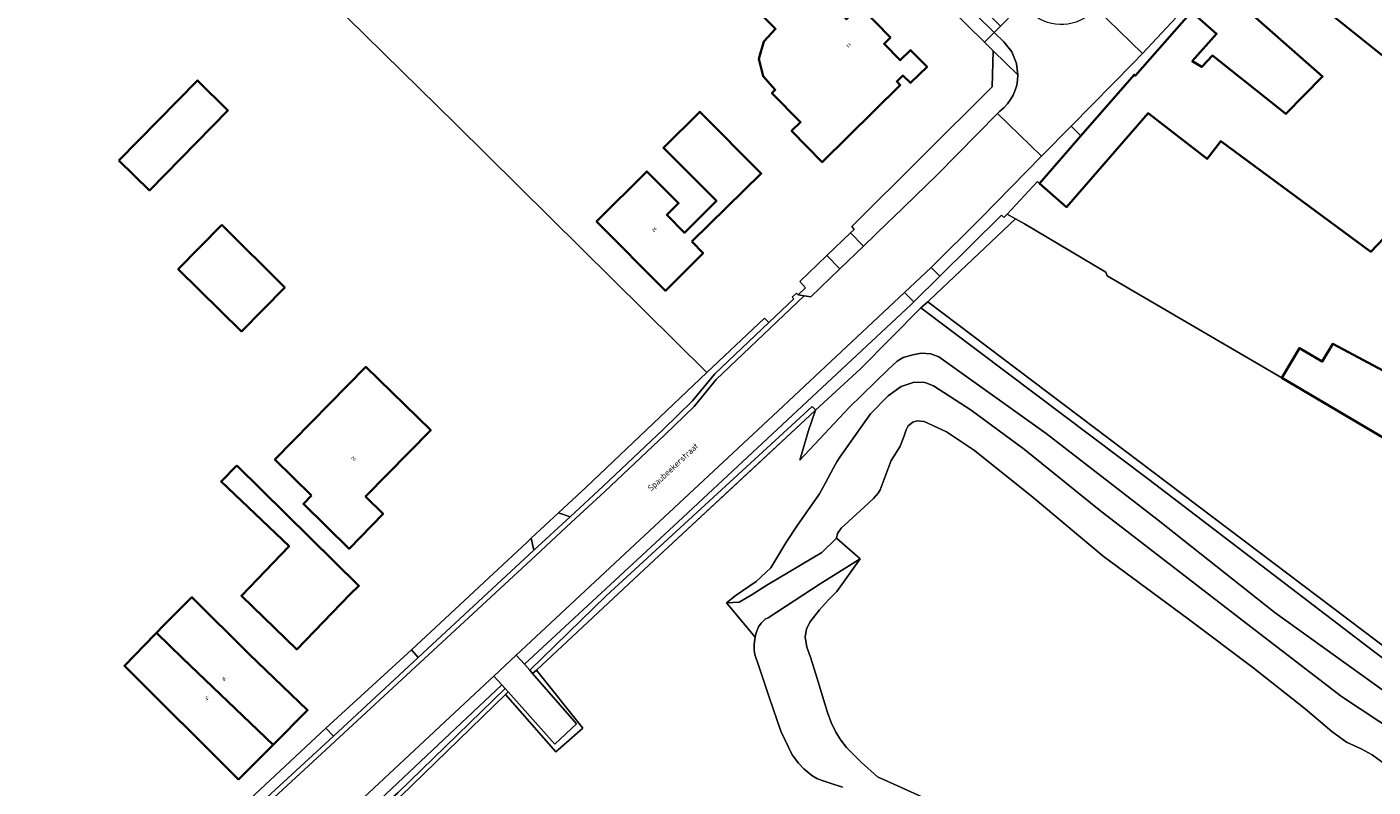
# Model space of a CAD drawing. Header units: metres. Extents: x 183400 to 185591, y 327112 to 329102.
# Tile 97 of 107: x 184802 to 184954, y 328513 to 328599. Entities that reach past the tile are written whole.
import ezdxf

# ---------------------------------------------------------------- set-up
doc = ezdxf.new("R2010")
doc.units = ezdxf.units.M
for name, color, linetype, lineweight in [('B-WE-GR-BOS-GV', 40, 'Continuous', 13), ('B-WE-GR-GRAS-GV', 60, 'Continuous', 13), ('B-WE-GR-GROENVOORZIENING-GV', 80, 'Continuous', 18), ('B-WE-GR-HAAG-GV', 90, 'GR-HAAG1', 13), ('B-WE-IE-TERREINAFSCHEIDING_KUNSTMATIG_HEKWERK-G', 20, 'IE-TERREINAFSCHEIDING-KUNSTMATIG', 18), ('B-WE-OG-BEBOUWING-GV', 7, 'Continuous', 35), ('B-WE-OG-BEBOUWING_HUISNUMMER-T18', 10, 'Continuous', 18), ('B-WE-OG-BEBOUWING_STRAATNAAM-T35', 50, 'Continuous', 35), ('B-WE-OG-TERREIN_ERF-GV', 7, 'Continuous', 18), ('B-WE-OG-WATER-GV', 130, 'Continuous', 18), ('B-WE-VH-VERHARDING_ASFALT-GV', 252, 'Continuous', 18), ('B-WE-VH-VERHARDING_BETONSTRAATSTEEN-GV', 252, 'Continuous', 18), ('B-WE-VH-VERHARDING_TEGEL-GV', 252, 'Continuous', 18)]:
    doc.layers.add(name, color=color, linetype=linetype, lineweight=lineweight)
doc.styles.add('NLCS-ISO-M200-T25', font='NLCS-ISO.ttf')
doc.linetypes.add('GR-HAAG1', pattern='A,6,[176,NLCS.SHX,S=0.125,R=0,X=0,Y=0],-2', length=8)
doc.linetypes.add('IE-TERREINAFSCHEIDING-KUNSTMATIG', pattern='A,4,[82,NLCS.SHX,S=0.75,R=90,X=0,Y=0],4,-2', length=10)

msp = doc.modelspace()

# ---------------------------------------------------------------- linework, layer by layer
at = {"layer": 'B-WE-GR-BOS-GV', "flags": 128}
msp.add_lwpolyline([(184962.15, 328548.13), (184943.38, 328559.21), (184923.627, 328570.757), (184923.476, 328571.18), (184914.277, 328576.621), (184913.288, 328577.193), (184903.602, 328568.027), (184903.35, 328567.811), (184988.143, 328503.764), (184988.421, 328504.927), (184989.131, 328507.893), (184996.156, 328527.999), (184981.499, 328537.977), (184965.292, 328546.479), (184962.15, 328548.13)], close=True, dxfattribs=at)
at = {"layer": 'B-WE-GR-GRAS-GV', "flags": 128}
for points in [[(184912.345, 328577.738), (184911.97, 328577.337), (184911.708, 328577.603), (184904.719, 328570.713), (184901.77, 328567.804), (184901.472, 328567.511), (184875.136, 328542.956), (184857.773, 328526.84), (184858.366, 328526.16), (184866.99, 328534.583), (184890.284, 328555.998), (184890.622, 328555.63), (184890.674, 328555.574), (184895.764, 328560.254), (184902.573, 328567.144), (184903.35, 328567.811), (184903.602, 328568.027), (184913.288, 328577.193), (184912.345, 328577.738)], [(184928.35, 328547.726), (184902.573, 328567.144), (184895.764, 328560.254), (184890.674, 328555.574), (184889.862, 328553.265), (184888.904, 328549.923), (184894.464, 328555.85), (184898.885, 328560.179), (184899.899, 328561.116), (184900.583, 328561.505), (184901.664, 328561.837), (184902.599, 328562.016), (184903.717, 328561.928), (184904.608, 328561.582), (184916.73, 328552.942), (184929.423, 328543.145), (184942.643, 328532.671), (184956.261, 328522.876), (184970.141, 328514.367), (184978.747, 328509.591), (184972.041, 328514.644), (184953.747, 328528.307), (184928.35, 328547.726)], [(184859.12, 328526.191), (184858.689, 328525.789), (184863.647, 328520.101), (184861.188, 328517.806), (184855.929, 328523.725), (184855.631, 328523.435), (184861.304, 328516.948), (184864.368, 328519.637), (184859.12, 328526.191)], [(184855.597, 328524.099), (184855.221, 328524.522), (184836.853, 328507.228), (184819.914, 328491.699), (184843.46, 328512.29), (184855.597, 328524.099)]]:
    msp.add_lwpolyline(points, close=True, dxfattribs=at)
for points in [[(184956.261, 328522.876), (184942.643, 328532.671), (184929.423, 328543.145), (184916.73, 328552.942), (184904.608, 328561.582), (184903.717, 328561.928), (184902.599, 328562.016), (184901.664, 328561.837), (184900.583, 328561.505), (184899.899, 328561.116), (184898.885, 328560.179), (184894.464, 328555.85), (184888.904, 328549.923), (184889.862, 328553.265), (184890.674, 328555.574), (184890.574, 328555.482), (184872.429, 328538.615), (184859.12, 328526.191), (184864.368, 328519.637), (184861.304, 328516.948), (184855.631, 328523.435), (184843.799, 328511.922)], [(184893.705, 328512.957), (184892.34, 328513.392), (184891.431, 328513.717), (184890.817, 328513.93), (184890.25, 328514.275), (184889.346, 328515.019), (184888.741, 328515.662), (184888.045, 328516.612), (184886.735, 328519.276), (184885.429, 328523.125), (184884.263, 328526.617), (184883.806, 328527.961), (184883.738, 328528.442), (184883.749, 328529.13), (184883.838, 328529.924), (184880.604, 328533.784), (184881.684, 328534.649), (184883.961, 328536.195), (184885.609, 328537.728), (184887.296, 328540.561), (184888.644, 328542.563), (184891.114, 328546.113), (184891.78, 328547.365), (184892.706, 328549.063), (184893.065, 328549.737), (184893.401, 328550.269), (184896.902, 328555.148), (184898.868, 328557.177), (184900.338, 328558.254), (184901.703, 328558.687), (184902.828, 328558.739), (184903.154, 328558.638), (184904.006, 328558.317), (184908.258, 328555.564), (184914.294, 328551.114), (184922.733, 328544.297), (184929.68, 328538.939), (184939.869, 328531.079), (184950.133, 328523.215), (184960.808, 328516.147)]]:
    msp.add_lwpolyline(points, dxfattribs=at)
at = {"layer": 'B-WE-GR-GROENVOORZIENING-GV', "flags": 128}
for points in [[(184903.35, 328567.811), (184902.573, 328567.144), (184928.35, 328547.726), (184953.747, 328528.307), (184972.041, 328514.644), (184978.747, 328509.591), (184987.889, 328502.703), (184988.143, 328503.764), (184903.35, 328567.811)], [(184858.366, 328526.16), (184858.689, 328525.789), (184859.12, 328526.191), (184872.429, 328538.615), (184890.574, 328555.482), (184890.674, 328555.574), (184890.622, 328555.63), (184890.284, 328555.998), (184866.99, 328534.583), (184858.366, 328526.16)], [(184895.7, 328538.776), (184893.04, 328541.102), (184891.377, 328539.463), (184885.176, 328535.796), (184883.398, 328534.648), (184882.046, 328533.844), (184880.604, 328533.784), (184883.838, 328529.924), (184883.958, 328530.41), (184884.219, 328531.075), (184884.521, 328531.483), (184884.986, 328531.936), (184885.298, 328532.095), (184891.208, 328535.942), (184895.7, 328538.776)]]:
    msp.add_lwpolyline(points, close=True, dxfattribs=at)
for points in [[(184960.808, 328516.147), (184950.133, 328523.215), (184939.869, 328531.079), (184929.68, 328538.939), (184922.733, 328544.297), (184914.294, 328551.114), (184908.258, 328555.564), (184904.006, 328558.317), (184903.154, 328558.638), (184902.828, 328558.739), (184901.703, 328558.687), (184900.338, 328558.254), (184898.868, 328557.177), (184896.902, 328555.148), (184893.401, 328550.269), (184893.065, 328549.737), (184892.706, 328549.063), (184891.78, 328547.365), (184891.114, 328546.113), (184888.644, 328542.563), (184887.296, 328540.561), (184885.609, 328537.728), (184883.961, 328536.195), (184881.684, 328534.649), (184880.604, 328533.784), (184882.046, 328533.844), (184883.398, 328534.648), (184885.176, 328535.796), (184891.377, 328539.463), (184893.04, 328541.102), (184893.151, 328541.609), (184893.566, 328542.239), (184896.164, 328544.613), (184897.214, 328545.588), (184897.738, 328546.166), (184897.959, 328546.578), (184899.211, 328549.871), (184899.825, 328550.8), (184900.254, 328551.491), (184900.684, 328552.65), (184900.904, 328553.348), (184901.13, 328553.804), (184901.663, 328554.207), (184902.143, 328554.356), (184902.942, 328554.266), (184903.928, 328553.835), (184905.471, 328553.111), (184908.652, 328551.017), (184915.271, 328545.71), (184923.181, 328539.052), (184932.853, 328531.945), (184940.121, 328526.47), (184946.018, 328521.789), (184949.024, 328519.242), (184950.709, 328518.051), (184952.368, 328517.281), (184953.617, 328516.601), (184954.978, 328515.589)], [(184903.028, 328511.72), (184900.213, 328512.989), (184897.695, 328514.114), (184895.84, 328515.791), (184894.183, 328517.448), (184893.519, 328518.252), (184892.948, 328519.159), (184892.442, 328520.276), (184892.025, 328521.374), (184891.603, 328522.764), (184890.686, 328525.735), (184890.091, 328527.646), (184889.676, 328528.776), (184889.504, 328529.94), (184889.66, 328530.809), (184890.032, 328531.585), (184891.118, 328532.989), (184892.15, 328534.12), (184893.087, 328535.082), (184895.7, 328538.776), (184895.7, 328538.776), (184891.208, 328535.942), (184885.298, 328532.095), (184884.986, 328531.936), (184884.521, 328531.483), (184884.219, 328531.075), (184883.958, 328530.41), (184883.838, 328529.924), (184883.749, 328529.13), (184883.738, 328528.442), (184883.806, 328527.961), (184884.263, 328526.617), (184885.429, 328523.125), (184886.735, 328519.276), (184888.045, 328516.612), (184888.741, 328515.662), (184889.346, 328515.019), (184890.25, 328514.275), (184890.817, 328513.93), (184891.431, 328513.717), (184892.34, 328513.392), (184893.705, 328512.957)], [(184794.248, 328469.142), (184803.581, 328475.748), (184807.887, 328479.791), (184808.062, 328479.956), (184808.062, 328479.956), (184819.131, 328490.346), (184843.799, 328511.922), (184855.631, 328523.435), (184855.929, 328523.725), (184855.597, 328524.099), (184843.46, 328512.29), (184819.914, 328491.699), (184818.135, 328490.068), (184817.686, 328489.677), (184807.545, 328480.156), (184803.264, 328476.136), (184794.595, 328470)]]:
    msp.add_lwpolyline(points, dxfattribs=at)
at = {"layer": 'B-WE-GR-HAAG-GV', "flags": 128}
for points in [[(184858.366, 328526.16), (184858.689, 328525.789), (184859.12, 328526.191), (184872.429, 328538.615), (184890.574, 328555.482), (184890.674, 328555.574), (184890.622, 328555.63), (184890.284, 328555.998), (184866.99, 328534.583), (184858.366, 328526.16)], [(184817.686, 328489.677), (184807.545, 328480.156), (184803.264, 328476.136), (184794.595, 328470), (184792.385, 328468.148), (184777.676, 328455.94), (184777.101, 328455.463), (184760.977, 328441.526), (184760.026, 328440.744), (184743.465, 328427.135), (184741.52, 328425.581), (184741.991, 328425.317), (184743.778, 328426.745), (184761.298, 328441.142), (184794.248, 328469.142), (184803.581, 328475.748), (184807.887, 328479.791), (184808.062, 328479.956), (184819.131, 328490.346), (184843.799, 328511.922), (184855.631, 328523.435), (184855.929, 328523.725), (184855.597, 328524.099), (184843.46, 328512.29), (184819.914, 328491.699), (184818.135, 328490.068), (184817.686, 328489.677)]]:
    msp.add_lwpolyline(points, close=True, dxfattribs=at)
at = {"layer": 'B-WE-IE-TERREINAFSCHEIDING_KUNSTMATIG_HEKWERK-G', "flags": 128}
for points in [[(184902.573, 328567.144), (184895.764, 328560.254), (184890.674, 328555.574)], [(184987.889, 328502.703), (184972.041, 328514.644), (184953.747, 328528.307), (184928.35, 328547.726), (184902.573, 328567.144)], [(184890.674, 328555.574), (184890.574, 328555.482), (184883.991, 328549.363), (184872.429, 328538.615), (184859.12, 328526.191)], [(184855.631, 328523.435), (184843.799, 328511.922), (184819.131, 328490.346), (184808.062, 328479.956)], [(184864.368, 328519.637), (184861.304, 328516.948)]]:
    msp.add_lwpolyline(points, dxfattribs=at)
at = {"layer": 'B-WE-OG-BEBOUWING-GV', "flags": 128}
for points in [[(184895.677, 328601.217), (184894.172, 328599.759), (184887.073, 328606.95), (184882.462, 328602.398), (184886.157, 328598.654), (184884.818, 328597.249), (184884.268, 328595.286), (184884.751, 328593.318), (184886.124, 328591.779), (184885.747, 328591.407), (184888.974, 328588.129), (184887.955, 328587.126), (184891.414, 328583.613), (184900.257, 328592.32), (184899.857, 328592.732), (184900.543, 328593.392), (184901.413, 328592.549), (184903.283, 328594.372), (184901.422, 328596.271), (184900.256, 328595.125), (184898.429, 328596.983), (184899.143, 328597.685), (184895.677, 328601.217)], [(184811.91, 328583.79), (184815.36, 328580.4), (184824.24, 328589.45), (184820.79, 328592.84), (184811.91, 328583.79)], [(184876.685, 328574.622), (184884.539, 328582.324), (184877.571, 328589.301), (184873.48, 328585.21), (184879.47, 328579.21), (184875.87, 328575.62), (184873.86, 328577.63), (184875.19, 328578.95), (184871.6, 328582.55), (184865.909, 328576.878), (184873.705, 328569.063), (184877.966, 328573.316), (184876.685, 328574.622)], [(184823.548, 328576.497), (184818.622, 328571.493), (184825.768, 328564.466), (184830.656, 328569.432), (184823.548, 328576.497)], [(184965.45, 328554.32), (184964.49, 328554.89), (184949.16, 328563.07), (184947.96, 328561.05), (184945.37, 328562.58), (184943.38, 328559.21), (184962.15, 328548.13), (184962.586, 328548.947), (184963.994, 328551.59), (184965.45, 328554.32)], [(184833.697, 328545.914), (184832.777, 328544.97), (184837.934, 328539.905), (184841.785, 328543.832), (184839.801, 328545.794), (184847.163, 328553.294), (184839.829, 328560.449), (184829.541, 328549.976), (184833.697, 328545.914)], [(184825.257, 328549.297), (184823.468, 328547.509), (184831.147, 328540.188), (184825.756, 328534.588), (184832.014, 328528.528), (184838.069, 328534.764), (184839.043, 328535.695), (184825.257, 328549.297)], [(184816.147, 328530.395), (184819.117, 328527.544), (184829.337, 328517.733), (184833.238, 328521.646), (184826.643, 328527.982), (184820.159, 328534.417), (184816.92, 328531.2), (184816.147, 328530.395)], [(184829.337, 328517.733), (184819.117, 328527.544), (184816.147, 328530.395), (184815.96, 328530.2), (184812.539, 328526.677), (184825.435, 328513.819), (184829.337, 328517.733)]]:
    msp.add_lwpolyline(points, close=True, dxfattribs=at)
for points in [[(184957.998, 328593.038), (184939.938, 328607.554)], [(184936.048, 328603.85), (184948.004, 328593.292), (184943.852, 328589.044), (184935.538, 328595.667), (184934.34, 328594.364), (184933.255, 328595.003), (184936.017, 328598.088), (184933.176, 328600.596), (184926.8, 328593.376), (184926.686, 328593.476), (184920.681, 328586.59), (184915.986, 328581.206), (184915.986, 328581.206), (184919.061, 328578.524), (184928.27, 328589.12), (184934.93, 328583.97), (184936.49, 328585.98), (184953.47, 328573.47), (184959.92, 328580.28)]]:
    msp.add_lwpolyline(points, dxfattribs=at)
at = {"layer": 'B-WE-OG-TERREIN_ERF-GV', "flags": 128}
for points in [[(184793.223, 328481.318), (184811.564, 328497.084), (184811.429, 328497.234), (184814.57, 328500), (184825.02, 328510.001), (184835.304, 328519.615), (184845.002, 328528.475), (184858.055, 328540.655), (184858.519, 328541.086), (184861.61, 328543.958), (184864.751, 328546.876), (184878.391, 328559.811), (184850.019, 328587.88), (184827.453, 328610.067), (184816.031, 328621.296), (184804.566, 328632.568), (184804.308, 328632.827), (184804.128, 328632.648), (184789.434, 328646.447)], [(184827.453, 328610.067), (184850.019, 328587.88), (184878.391, 328559.811), (184884.889, 328565.974), (184885.389, 328565.462), (184888.203, 328568.137), (184888.039, 328568.346), (184888.523, 328568.799), (184888.695, 328568.617), (184889.55, 328569.41), (184888.884, 328570.109), (184891.955, 328573.057), (184894.623, 328575.617), (184895.026, 328576.004), (184894.771, 328576.317), (184910.628, 328592.101), (184910.761, 328596.172), (184909.769, 328597.149), (184898.178, 328608.57)], [(184939.938, 328607.554), (184957.998, 328593.038)], [(184959.92, 328580.28), (184953.47, 328573.47), (184936.49, 328585.98), (184934.93, 328583.97), (184928.27, 328589.12), (184919.061, 328578.524), (184915.986, 328581.206), (184915.777, 328581.402), (184912.345, 328577.738), (184913.288, 328577.193), (184914.277, 328576.621), (184923.476, 328571.18), (184923.627, 328570.757), (184943.38, 328559.21), (184945.37, 328562.58), (184947.96, 328561.05), (184949.16, 328563.07), (184964.49, 328554.89)]]:
    msp.add_lwpolyline(points, dxfattribs=at)
for points in [[(184895.677, 328601.217), (184899.143, 328597.685), (184898.429, 328596.983), (184900.256, 328595.125), (184901.422, 328596.271), (184903.283, 328594.372), (184901.413, 328592.549), (184900.543, 328593.392), (184899.857, 328592.732), (184900.257, 328592.32), (184891.414, 328583.613), (184887.955, 328587.126), (184888.974, 328588.129), (184885.747, 328591.407), (184886.124, 328591.779), (184884.751, 328593.318), (184884.268, 328595.286), (184884.818, 328597.249), (184886.157, 328598.654), (184882.462, 328602.398), (184887.073, 328606.95), (184894.172, 328599.759), (184895.677, 328601.217)], [(184936.048, 328603.85), (184933.176, 328600.596), (184936.017, 328598.088), (184933.255, 328595.003), (184934.34, 328594.364), (184935.538, 328595.667), (184943.852, 328589.044), (184948.004, 328593.292), (184936.048, 328603.85)], [(184811.91, 328583.79), (184820.79, 328592.84), (184824.24, 328589.45), (184815.36, 328580.4), (184811.91, 328583.79)], [(184876.685, 328574.622), (184877.966, 328573.316), (184873.705, 328569.063), (184865.909, 328576.878), (184871.6, 328582.55), (184875.19, 328578.95), (184873.86, 328577.63), (184875.87, 328575.62), (184879.47, 328579.21), (184873.48, 328585.21), (184877.571, 328589.301), (184884.539, 328582.324), (184876.685, 328574.622)], [(184823.548, 328576.497), (184830.656, 328569.432), (184825.768, 328564.466), (184818.622, 328571.493), (184823.548, 328576.497)], [(184833.697, 328545.914), (184829.541, 328549.976), (184839.829, 328560.449), (184847.163, 328553.294), (184839.801, 328545.794), (184841.785, 328543.832), (184837.934, 328539.905), (184832.777, 328544.97), (184833.697, 328545.914)], [(184825.257, 328549.297), (184839.043, 328535.695), (184838.069, 328534.764), (184832.014, 328528.528), (184825.756, 328534.588), (184831.147, 328540.188), (184823.468, 328547.509), (184825.257, 328549.297)], [(184829.337, 328517.733), (184825.435, 328513.819), (184812.539, 328526.677), (184815.96, 328530.2), (184816.147, 328530.395), (184816.92, 328531.2), (184820.159, 328534.417), (184826.643, 328527.982), (184833.238, 328521.646), (184829.337, 328517.733)]]:
    msp.add_lwpolyline(points, close=True, dxfattribs=at)
at = {"layer": 'B-WE-OG-WATER-GV', "flags": 128}
msp.add_lwpolyline([(184954.978, 328515.589), (184953.617, 328516.601), (184952.368, 328517.281), (184950.709, 328518.051), (184949.024, 328519.242), (184946.018, 328521.789), (184940.121, 328526.47), (184932.853, 328531.945), (184923.181, 328539.052), (184915.271, 328545.71), (184908.652, 328551.017), (184905.471, 328553.111), (184903.928, 328553.835), (184902.942, 328554.266), (184902.143, 328554.356), (184901.663, 328554.207), (184901.13, 328553.804), (184900.904, 328553.348), (184900.684, 328552.65), (184900.254, 328551.491), (184899.825, 328550.8), (184899.211, 328549.871), (184897.959, 328546.578), (184897.738, 328546.166), (184897.214, 328545.588), (184896.164, 328544.613), (184893.566, 328542.239), (184893.151, 328541.609), (184893.04, 328541.102), (184893.04, 328541.102), (184895.7, 328538.776), (184893.087, 328535.082), (184892.15, 328534.12), (184891.118, 328532.989), (184890.032, 328531.585), (184889.66, 328530.809), (184889.504, 328529.94), (184889.676, 328528.776), (184890.091, 328527.646), (184890.686, 328525.735), (184891.603, 328522.764), (184892.025, 328521.374), (184892.442, 328520.276), (184892.948, 328519.159), (184893.519, 328518.252), (184894.183, 328517.448), (184895.84, 328515.791), (184897.695, 328514.114), (184900.213, 328512.989), (184903.028, 328511.72)], dxfattribs=at)
at = {"layer": 'B-WE-VH-VERHARDING_ASFALT-GV', "flags": 128}
msp.add_lwpolyline([(184862.483, 328645.933), (184862.746, 328645.673), (184867.129, 328641.357), (184885.813, 328622.958), (184894.446, 328614.452), (184899.28, 328609.689), (184904.959, 328604.093), (184910.872, 328598.268), (184911.573, 328598.981), (184886.515, 328623.67), (184863.449, 328646.384), (184850.44, 328659.285), (184835.345, 328673.995), (184830.333, 328678.918), (184829.625, 328678.212), (184834.553, 328673.371), (184834.649, 328673.277), (184840.476, 328667.666), (184845.075, 328663.178), (184849.736, 328658.575), (184851.045, 328657.277), (184852.93, 328655.407), (184853.961, 328654.385), (184862.483, 328645.933)], close=True, dxfattribs=at)
msp.add_lwpolyline([(184921.789, 328600.408, -0.392656), (184914.844, 328600.635), (184914.012, 328601.456), (184913.311, 328600.744), (184911.573, 328598.981), (184910.872, 328598.268), (184911.973, 328597.183), (184912.851, 328596.065), (184913.39, 328594.749), (184913.549, 328593.478, -0.2358895), (184911.497, 328589.366), (184911.236, 328589.1), (184916.236, 328584.27), (184919.573, 328587.66), (184926.584, 328594.784), (184927.634, 328595.898), (184922.368, 328601.001)], format="xyb", close=True, dxfattribs=at)
for points in [[(184922.368, 328601.001), (184927.634, 328595.898), (184932.586, 328601.152)], [(184836.196, 328508.611), (184853.842, 328525.091), (184854.296, 328525.514), (184856.816, 328527.865), (184885.831, 328554.929), (184900.721, 328568.868), (184903.746, 328571.7), (184909.395, 328577.318), (184916.236, 328584.27), (184911.236, 328589.1), (184904.457, 328582.196), (184899.427, 328577.32), (184898.86, 328576.775), (184896.081, 328574.101), (184893.417, 328571.537), (184893.417, 328571.537), (184890.133, 328568.378), (184889.401, 328568.5), (184879.454, 328559.04), (184876.935, 328555.997), (184873.633, 328552.766), (184866.831, 328546.372), (184863.089, 328542.905), (184858.994, 328539.11), (184845.924, 328526.999), (184836.338, 328518.117), (184825.998, 328508.564)]]:
    msp.add_lwpolyline(points, dxfattribs=at)
at = {"layer": 'B-WE-VH-VERHARDING_BETONSTRAATSTEEN-GV', "flags": 128}
for points in [[(184891.955, 328573.057), (184893.417, 328571.537), (184896.081, 328574.101), (184894.623, 328575.617), (184891.955, 328573.057)], [(184900.721, 328568.868), (184901.77, 328567.804), (184904.719, 328570.713), (184903.746, 328571.7), (184900.721, 328568.868)], [(184858.519, 328541.086), (184858.822, 328539.724), (184862.917, 328543.519), (184861.61, 328543.958), (184858.519, 328541.086)], [(184835.304, 328519.615), (184836.166, 328518.731), (184845.752, 328527.613), (184845.002, 328528.475), (184835.304, 328519.615)], [(184855.929, 328523.725), (184861.188, 328517.806), (184863.647, 328520.101), (184858.689, 328525.789), (184858.366, 328526.16), (184857.773, 328526.84), (184856.816, 328527.865), (184854.296, 328525.514), (184855.221, 328524.522), (184855.597, 328524.099), (184855.929, 328523.725)]]:
    msp.add_lwpolyline(points, close=True, dxfattribs=at)
msp.add_lwpolyline([(184825.998, 328508.564), (184836.338, 328518.117), (184845.924, 328526.999), (184858.994, 328539.11), (184863.089, 328542.905), (184866.831, 328546.372), (184873.633, 328552.766), (184876.935, 328555.997), (184879.454, 328559.04), (184889.401, 328568.5), (184888.695, 328568.617), (184888.523, 328568.799), (184888.039, 328568.346), (184888.203, 328568.137), (184885.389, 328565.462), (184885.389, 328565.462), (184879.282, 328559.654), (184876.763, 328556.611), (184873.461, 328553.38), (184866.659, 328546.986), (184862.917, 328543.519), (184858.822, 328539.724), (184845.752, 328527.613), (184836.166, 328518.731), (184825.826, 328509.178)], dxfattribs=at)
at = {"layer": 'B-WE-VH-VERHARDING_TEGEL-GV', "flags": 128}
for points in [[(184910.872, 328598.268), (184904.959, 328604.093), (184899.28, 328609.689), (184898.178, 328608.57), (184909.769, 328597.149), (184910.872, 328598.268)], [(184933.176, 328600.596), (184932.586, 328601.152), (184927.634, 328595.898), (184926.584, 328594.784), (184919.573, 328587.66), (184920.681, 328586.59), (184926.686, 328593.476), (184926.8, 328593.376), (184933.176, 328600.596)], [(184910.761, 328596.172), (184913.549, 328593.478), (184913.39, 328594.749), (184912.851, 328596.065), (184911.973, 328597.183), (184910.872, 328598.268), (184909.769, 328597.149), (184910.761, 328596.172)], [(184904.719, 328570.713), (184911.708, 328577.603), (184911.97, 328577.337), (184912.345, 328577.738), (184915.777, 328581.402), (184915.986, 328581.206), (184920.681, 328586.59), (184919.573, 328587.66), (184916.236, 328584.27), (184909.395, 328577.318), (184903.746, 328571.7), (184904.719, 328570.713)], [(184889.401, 328568.5), (184890.133, 328568.378), (184893.417, 328571.537), (184891.955, 328573.057), (184888.884, 328570.109), (184889.55, 328569.41), (184888.695, 328568.617), (184889.401, 328568.5)], [(184901.77, 328567.804), (184900.721, 328568.868), (184885.831, 328554.929), (184856.816, 328527.865), (184857.773, 328526.84), (184875.136, 328542.956), (184901.472, 328567.511), (184901.77, 328567.804)], [(184862.917, 328543.519), (184866.659, 328546.986), (184873.461, 328553.38), (184876.763, 328556.611), (184879.282, 328559.654), (184885.389, 328565.462), (184884.889, 328565.974), (184878.391, 328559.811), (184864.751, 328546.876), (184861.61, 328543.958), (184862.917, 328543.519)], [(184845.752, 328527.613), (184858.822, 328539.724), (184858.519, 328541.086), (184858.055, 328540.655), (184845.002, 328528.475), (184845.752, 328527.613)], [(184825.826, 328509.178), (184836.166, 328518.731), (184835.304, 328519.615), (184825.02, 328510.001), (184825.826, 328509.178)]]:
    msp.add_lwpolyline(points, close=True, dxfattribs=at)
msp.add_lwpolyline([(184911.497, 328589.366, 0.2358895), (184913.549, 328593.478), (184910.761, 328596.172), (184910.628, 328592.101), (184894.771, 328576.317), (184895.026, 328576.004), (184894.623, 328575.617), (184896.081, 328574.101), (184898.86, 328576.775), (184899.427, 328577.32), (184904.457, 328582.196), (184911.236, 328589.1)], format="xyb", close=True, dxfattribs=at)
msp.add_lwpolyline([(184794.595, 328470), (184807.483, 328480.799), (184817.686, 328489.677), (184818.135, 328490.068), (184819.914, 328491.699), (184836.853, 328507.228), (184855.221, 328524.522), (184854.296, 328525.514), (184853.842, 328525.091), (184836.196, 328508.611), (184817.332, 328491.34), (184806.58, 328481.949), (184791.407, 328469.275)], dxfattribs=at)

# ---------------------------------------------------------------- texts
at = {"layer": 'B-WE-OG-BEBOUWING_HUISNUMMER-T18', "char_height": 0.36, "attachment_point": 5, "style": 'NLCS-ISO-M200-T25'}
for s, insert, rotation in [('33', (184894.413, 328596.794), 44.5), ('26', (184872.442, 328575.993), 44.9), ('20', (184838.427, 328550.104), 315.5), ('16', (184823.796, 328525.172), 315.2), ('14', (184821.86, 328523.032), 315.1)]:
    msp.add_mtext(s, dxfattribs=dict(at, insert=insert, rotation=rotation))
at = {"layer": 'B-WE-OG-BEBOUWING_STRAATNAAM-T35', "insert": (184874.621, 328549.066), "char_height": 0.7, "attachment_point": 5, "rotation": 43.1, "style": 'NLCS-ISO-M200-T25'}
msp.add_mtext('Spaubeekerstraat', dxfattribs=at)

doc.saveas('drawing.dxf')
